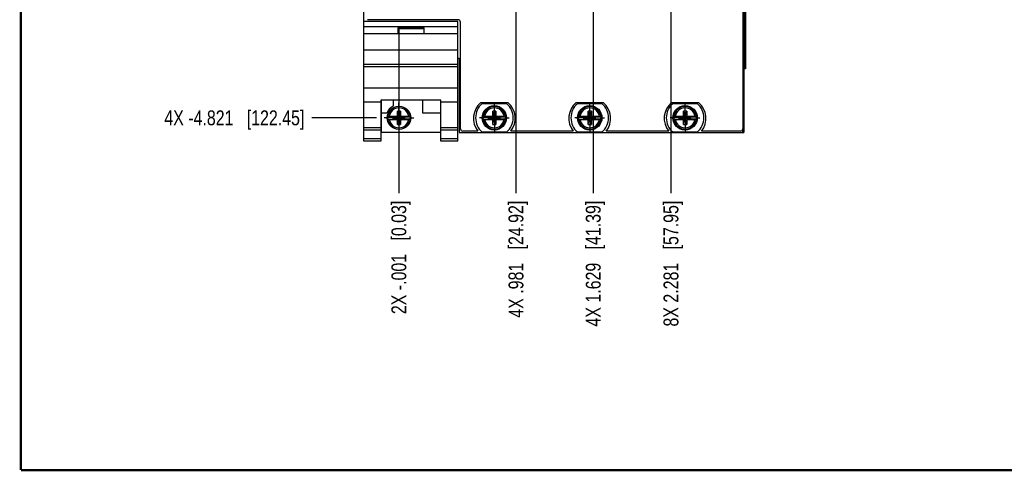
# Model space of a CAD drawing. Header units: inches. Extents: x 0.2 to 16.8, y 0.2 to 10.8.
# Tile 1 of 30: x 0.2 to 8.5, y 0.2 to 4. Entities that reach past the tile are written whole.
import ezdxf

# ---------------------------------------------------------------- set-up
doc = ezdxf.new("R2010")
doc.units = ezdxf.units.IN
doc.header["$LTSCALE"] = 0.935
doc.header["$MEASUREMENT"] = 0
doc.linetypes.add('CENTER', pattern=[0.6, 0.375, -0.075, 0.075, -0.075])
doc.layers.get('0').update_dxf_attribs({"linetype": 'CONTINUOUS'})
doc.layers.add('02___PRT_ALL_AXES', color=7, linetype='CONTINUOUS')
doc.layers.add('DIMENSIONS', color=7, linetype='CONTINUOUS')
doc.styles.get("Standard").update_dxf_attribs({"font": 'txt', "width": 0.8})
doc.dimstyles.new('DIMSTYLE_1', dxfattribs={"dimtxt": 0.125, "dimasz": 0.18, "dimexe": 0.18, "dimexo": 0.0625, "dimgap": 0.09, "dimtad": 0, "dimtih": 1, "dimtoh": 1, "dimdec": 3, "dimzin": 4, "dimdsep": 46, "dimtxsty": 'STANDARD', "dimblk": '_FILLED', "dimblk1": '_FILLED', "dimblk2": '_FILLED', "dimcen": 0.09, "dimadec": 0, "dimazin": 0, "dimtp": 0.01, "dimtm": 0.01, "dimtfac": 1, "dimtdec": 3, "dimtofl": 0, "dimtmove": 0, "dimatfit": 3, "dimldrblk": '_FILLED', "dimfxl": 1, "dimtolj": 1, "dimtzin": 4, "dimarcsym": 0})

# ---------------------------------------------------------------- blocks, each defined once
blk = doc.blocks.new('*D11')
at = {"layer": 'DIMENSIONS', "color": 2, "linetype": 'CONTINUOUS'}
blk.add_line((3.2344, 3.213), (2.6905, 3.213), dxfattribs=at)
at = {"layer": 'DIMENSIONS', "color": 2, "linetype": 'CONTINUOUS', "insert": (2.628, 3.2755), "char_height": 0.125, "width": 1.825, "attachment_point": 3, "line_spacing_factor": 0.9}
blk.add_mtext('4X -4.821{\\Ftxt.shx;\\W1.000000;\\H0.125000; }[122.45]', dxfattribs=at)
blk = doc.blocks.new('_FILLED')
at = {"color": 0, "linetype": 'BYBLOCK'}
blk.add_solid([(0, 0), (-1, 0.174), (-1, -0.174)], dxfattribs=at)
blk = doc.blocks.new('*D27')
at = {"layer": 'DIMENSIONS', "color": 2, "linetype": 'CONTINUOUS'}
blk.add_line((3.4207, 3.9748), (3.4207, 2.5806), dxfattribs=at)
at = {"layer": 'DIMENSIONS', "color": 2, "linetype": 'CONTINUOUS', "insert": (3.3582, 2.5181), "char_height": 0.125, "width": 1.525, "attachment_point": 3, "rotation": 90, "line_spacing_factor": 0.9}
blk.add_mtext('2X -.001{\\Ftxt.shx;\\W1.000000;\\H0.125000; }[0.03]', dxfattribs=at)
blk = doc.blocks.new('*D28')
at = {"layer": 'DIMENSIONS', "color": 2, "linetype": 'CONTINUOUS'}
blk.add_line((4.4032, 4.3099), (4.4032, 2.5806), dxfattribs=at)
at = {"layer": 'DIMENSIONS', "color": 2, "linetype": 'CONTINUOUS', "insert": (4.3407, 2.5181), "char_height": 0.125, "width": 1.525, "attachment_point": 3, "rotation": 90, "line_spacing_factor": 0.9}
blk.add_mtext('4X .981{\\Ftxt.shx;\\W1.000000;\\H0.125000; }[24.92]', dxfattribs=at)
blk = doc.blocks.new('*D29')
at = {"layer": 'DIMENSIONS', "color": 2, "linetype": 'CONTINUOUS'}
blk.add_line((5.0513, 4.3099), (5.0513, 2.5806), dxfattribs=at)
at = {"layer": 'DIMENSIONS', "color": 2, "linetype": 'CONTINUOUS', "insert": (4.9888, 2.5181), "char_height": 0.125, "width": 1.625, "attachment_point": 3, "rotation": 90, "line_spacing_factor": 0.9}
blk.add_mtext('4X 1.629{\\Ftxt.shx;\\W1.000000;\\H0.125000; }[41.39]', dxfattribs=at)
blk = doc.blocks.new('*D30')
at = {"layer": 'DIMENSIONS', "color": 2, "linetype": 'CONTINUOUS'}
blk.add_line((5.7034, 4.9699), (5.7034, 2.5806), dxfattribs=at)
at = {"layer": 'DIMENSIONS', "color": 2, "linetype": 'CONTINUOUS', "insert": (5.6409, 2.5181), "char_height": 0.125, "width": 1.625, "attachment_point": 3, "rotation": 90, "line_spacing_factor": 0.9}
blk.add_mtext('8X 2.281{\\Ftxt.shx;\\W1.000000;\\H0.125000; }[57.95]', dxfattribs=at)

msp = doc.modelspace()

# ---------------------------------------------------------------- linework, layer by layer
at = {"color": 7, "linetype": 'CONTINUOUS'}
for p, q in [((3.128, 3.0181), (3.128, 8.156)), ((6.306, 8.126), (6.306, 3.121)), ((6.316, 8.156), (6.316, 3.089)), ((6.3277, 3.624), (6.3277, 7.624)), ((3.916, 4.0201), (3.128, 4.0201)), ((3.916, 3.9771), (3.128, 3.9771)), ((3.918, 4.036), (3.158, 4.036)), ((3.632, 3.9671), (3.412, 3.9671)), ((3.412, 3.9671), (3.412, 3.9201)), ((3.632, 3.9201), (3.632, 3.9671)), ((3.916, 3.0181), (3.916, 4.0201)), ((3.938, 3.121), (3.938, 4.016)), ((3.128, 3.9201), (3.916, 3.9201)), ((3.632, 3.9601), (3.412, 3.9601)), ((3.916, 3.7801), (3.128, 3.7801)), ((3.916, 3.6601), (3.128, 3.6601)), ((3.916, 3.6406), (3.128, 3.6406)), ((3.916, 3.713), (3.928, 3.713)), ((3.928, 3.713), (3.928, 3.089)), ((6.3277, 3.624), (6.316, 3.624)), ((3.128, 3.4648), (3.916, 3.4648)), ((3.27, 3.3451), (3.128, 3.3451)), ((3.774, 3.3604), (3.27, 3.3604)), ((3.27, 3.3604), (3.27, 3.0181)), ((3.276, 3.0911), (3.276, 3.3604)), ((3.373, 3.3604), (3.373, 3.3104)), ((3.623, 3.2511), (3.623, 3.3604)), ((3.774, 3.0181), (3.774, 3.3604)), ((3.916, 3.3451), (3.774, 3.3451)), ((4.1082, 3.342), (4.3357, 3.342)), ((4.3257, 3.3315), (4.1182, 3.3315)), ((4.9082, 3.342), (5.1357, 3.342)), ((5.1257, 3.3315), (4.9182, 3.3315)), ((5.7082, 3.342), (5.9357, 3.342)), ((5.9257, 3.3315), (5.7182, 3.3315)), ((3.3198, 3.2511), (3.276, 3.2511)), ((3.3273, 3.2268), (3.4102, 3.2268)), ((3.3734, 3.2247), (3.4705, 3.2013)), ((3.3734, 3.2247), (3.4102, 3.2247)), ((3.3734, 3.2013), (3.4705, 3.2247)), ((3.3734, 3.2013), (3.3734, 3.2247)), ((3.4357, 3.2701), (3.4082, 3.2701)), ((3.4357, 3.1559), (3.4082, 3.2701)), ((3.4082, 3.2268), (3.4082, 3.2701)), ((3.4082, 3.1559), (3.4357, 3.2701)), ((3.4102, 3.2247), (3.4102, 3.2268)), ((3.4337, 3.2013), (3.4102, 3.2247)), ((3.4102, 3.2013), (3.4337, 3.2247)), ((3.4337, 3.2268), (3.5166, 3.2268)), ((3.4337, 3.2247), (3.4337, 3.2268)), ((3.4337, 3.2247), (3.4705, 3.2247)), ((3.4357, 3.2701), (3.4357, 3.2268)), ((3.4705, 3.2013), (3.4705, 3.2247)), ((3.774, 3.2511), (3.623, 3.2511)), ((4.1273, 3.2268), (4.2102, 3.2268)), ((4.1734, 3.2247), (4.2705, 3.2013)), ((4.1734, 3.2247), (4.2102, 3.2247)), ((4.1734, 3.2013), (4.2705, 3.2247)), ((4.1734, 3.2013), (4.1734, 3.2247)), ((4.2357, 3.2701), (4.2082, 3.2701)), ((4.2357, 3.1559), (4.2082, 3.2701)), ((4.2082, 3.2268), (4.2082, 3.2701)), ((4.2082, 3.1559), (4.2357, 3.2701)), ((4.2102, 3.2247), (4.2102, 3.2268)), ((4.2337, 3.2013), (4.2102, 3.2247)), ((4.2102, 3.2013), (4.2337, 3.2247)), ((4.2337, 3.2268), (4.3166, 3.2268)), ((4.2337, 3.2247), (4.2337, 3.2268)), ((4.2337, 3.2247), (4.2705, 3.2247)), ((4.2357, 3.2701), (4.2357, 3.2268)), ((4.2705, 3.2013), (4.2705, 3.2247)), ((4.9273, 3.2268), (5.0102, 3.2268)), ((4.9734, 3.2013), (5.0705, 3.2247)), ((4.9734, 3.2247), (5.0102, 3.2247)), ((4.9734, 3.2247), (5.0705, 3.2013)), ((4.9734, 3.2013), (4.9734, 3.2247)), ((5.0357, 3.2701), (5.0082, 3.2701)), ((5.0357, 3.1559), (5.0082, 3.2701)), ((5.0082, 3.2268), (5.0082, 3.2701)), ((5.0082, 3.1559), (5.0357, 3.2701)), ((5.0102, 3.2247), (5.0102, 3.2268)), ((5.0102, 3.2247), (5.0337, 3.2013)), ((5.0102, 3.2013), (5.0337, 3.2247)), ((5.0337, 3.2268), (5.1166, 3.2268)), ((5.0337, 3.2247), (5.0337, 3.2268)), ((5.0337, 3.2247), (5.0705, 3.2247)), ((5.0357, 3.2701), (5.0357, 3.2268)), ((5.0705, 3.2013), (5.0705, 3.2247)), ((5.7273, 3.2268), (5.8102, 3.2268)), ((5.7734, 3.2013), (5.8705, 3.2247)), ((5.7734, 3.2247), (5.8102, 3.2247)), ((5.7734, 3.2247), (5.8705, 3.2013)), ((5.7734, 3.2013), (5.7734, 3.2247)), ((5.8357, 3.2701), (5.8082, 3.2701)), ((5.8357, 3.1559), (5.8082, 3.2701)), ((5.8082, 3.2268), (5.8082, 3.2701)), ((5.8082, 3.1559), (5.8357, 3.2701)), ((5.8102, 3.2247), (5.8102, 3.2268)), ((5.8102, 3.2247), (5.8337, 3.2013)), ((5.8102, 3.2013), (5.8337, 3.2247)), ((5.8337, 3.2268), (5.9166, 3.2268)), ((5.8337, 3.2247), (5.8337, 3.2268)), ((5.8337, 3.2247), (5.8705, 3.2247)), ((5.8357, 3.2701), (5.8357, 3.2268)), ((5.8705, 3.2013), (5.8705, 3.2247)), ((3.3273, 3.1992), (3.4102, 3.1992)), ((3.4102, 3.2013), (3.3734, 3.2013)), ((3.4082, 3.1559), (3.4082, 3.1992)), ((3.4082, 3.1559), (3.4357, 3.1559)), ((3.4102, 3.2013), (3.4102, 3.1992)), ((3.4705, 3.2013), (3.4337, 3.2013)), ((3.4337, 3.2013), (3.4337, 3.1992)), ((3.4337, 3.1992), (3.5166, 3.1992)), ((3.4357, 3.1992), (3.4357, 3.1559)), ((4.1273, 3.1992), (4.2102, 3.1992)), ((4.2102, 3.2013), (4.1734, 3.2013)), ((4.2082, 3.1559), (4.2082, 3.1992)), ((4.2082, 3.1559), (4.2357, 3.1559)), ((4.2102, 3.2013), (4.2102, 3.1992)), ((4.2705, 3.2013), (4.2337, 3.2013)), ((4.2337, 3.2013), (4.2337, 3.1992)), ((4.2337, 3.1992), (4.3166, 3.1992)), ((4.2357, 3.1992), (4.2357, 3.1559)), ((4.9273, 3.1992), (5.0102, 3.1992)), ((5.0102, 3.2013), (4.9734, 3.2013)), ((5.0082, 3.1559), (5.0082, 3.1992)), ((5.0082, 3.1559), (5.0357, 3.1559)), ((5.0102, 3.2013), (5.0102, 3.1992)), ((5.0705, 3.2013), (5.0337, 3.2013)), ((5.0337, 3.2013), (5.0337, 3.1992)), ((5.0337, 3.1992), (5.1166, 3.1992)), ((5.0357, 3.1992), (5.0357, 3.1559)), ((5.7273, 3.1992), (5.8102, 3.1992)), ((5.8102, 3.2013), (5.7734, 3.2013)), ((5.8082, 3.1559), (5.8082, 3.1992)), ((5.8082, 3.1559), (5.8357, 3.1559)), ((5.8102, 3.2013), (5.8102, 3.1992)), ((5.8705, 3.2013), (5.8337, 3.2013)), ((5.8337, 3.2013), (5.8337, 3.1992)), ((5.8337, 3.1992), (5.9166, 3.1992)), ((5.8357, 3.1992), (5.8357, 3.1559)), ((3.27, 3.1281), (3.128, 3.1281)), ((3.27, 3.1089), (3.128, 3.1089)), ((3.774, 3.0911), (3.276, 3.0911)), ((3.916, 3.1281), (3.774, 3.1281)), ((3.916, 3.1089), (3.774, 3.1089)), ((3.928, 3.089), (6.316, 3.089)), ((4.0843, 3.101), (3.958, 3.101)), ((4.1182, 3.0945), (4.3257, 3.0945)), ((4.8843, 3.101), (4.3597, 3.101)), ((4.9182, 3.0945), (5.1257, 3.0945)), ((5.6843, 3.101), (5.1597, 3.101)), ((5.7182, 3.0945), (5.9257, 3.0945)), ((6.286, 3.101), (5.9597, 3.101)), ((3.27, 3.036), (3.128, 3.036)), ((3.27, 3.0181), (3.128, 3.0181)), ((3.916, 3.036), (3.774, 3.036)), ((3.916, 3.0181), (3.774, 3.0181))]:
    msp.add_line(p, q, dxfattribs=at)
at = {"color": 9, "linetype": 'CONTINUOUS'}
for p, q in [((6.3189, 3.624), (6.3189, 7.624)), ((6.3275, 7.624), (6.3275, 3.624)), ((6.304, 3.1123), (6.304, 3.089))]:
    msp.add_line(p, q, dxfattribs=at)
at = {"color": 7, "linetype": 'CONTINUOUS', "const_width": 0.02}
for points in [[(0.25, 10.7586), (0.25, 0.2586)], [(0.25, 0.2586), (16.75, 0.2586)]]:
    msp.add_lwpolyline(points, dxfattribs=at)
at = {"color": 7, "linetype": 'CONTINUOUS'}
for centre, radius in [((3.422, 3.213), 0.098), ((4.222, 3.213), 0.1025), ((4.222, 3.213), 0.098), ((5.022, 3.213), 0.1025), ((5.022, 3.213), 0.098), ((5.822, 3.213), 0.1025), ((5.822, 3.213), 0.098)]:
    msp.add_circle(centre, radius, dxfattribs=at)
for centre, radius, start, end in [((3.918, 4.016), 0.02, 0, 90), ((3.422, 3.2131), 0.109, 116.71426, 159.59683), ((4.222, 3.209), 0.175, 130.5358, 218.10779), ((4.222, 3.213), 0.1575, 131.20295, 228.79705), ((4.222, 3.213), 0.1575, 311.20295, 48.79705), ((4.222, 3.209), 0.175, 321.89221, 49.4642), ((5.022, 3.209), 0.175, 130.5358, 218.10779), ((5.022, 3.213), 0.1575, 131.20295, 228.79705), ((5.022, 3.213), 0.1575, 311.20295, 48.79705), ((5.022, 3.209), 0.175, 321.89221, 49.4642), ((5.822, 3.209), 0.175, 130.5358, 218.10779), ((5.822, 3.213), 0.1575, 131.20295, 228.79705), ((5.822, 3.213), 0.1575, 311.20295, 48.79705), ((5.822, 3.209), 0.175, 321.89221, 49.4642), ((3.422, 3.213), 0.0956, 171.71661, 188.28339), ((3.422, 3.213), 0.0956, 351.71661, 8.28339), ((4.222, 3.213), 0.0956, 171.71661, 188.28339), ((4.222, 3.213), 0.0956, 351.71661, 8.28339), ((5.022, 3.213), 0.0956, 171.71661, 188.28339), ((5.022, 3.213), 0.0956, 351.71661, 8.28339), ((5.822, 3.213), 0.0956, 171.71661, 188.28339), ((5.822, 3.213), 0.0956, 351.71661, 8.28339), ((3.958, 3.121), 0.02, 180, 270), ((6.286, 3.121), 0.02, 270, 360)]:
    msp.add_arc(centre, radius, start, end, dxfattribs=at)
at = {"color": 9, "linetype": 'CONTINUOUS'}
for centre, radius, start, end in [((3.422, 3.213), 0.0947, 8.36374, 171.63626), ((4.222, 3.213), 0.0947, 8.36374, 171.63626), ((5.022, 3.213), 0.0947, 8.36374, 171.63626), ((5.822, 3.213), 0.0947, 8.36374, 171.63626), ((3.422, 3.213), 0.0832, 9.53359, 170.46641), ((4.222, 3.213), 0.0832, 9.53359, 170.46641), ((5.022, 3.213), 0.0832, 9.53359, 170.46641), ((5.822, 3.213), 0.0832, 9.53359, 170.46641), ((3.422, 3.213), 0.0947, 188.36374, 351.63626), ((3.422, 3.213), 0.0832, 189.53359, 350.46641), ((4.222, 3.213), 0.0947, 188.36374, 351.63626), ((4.222, 3.213), 0.0832, 189.53359, 350.46641), ((5.022, 3.213), 0.0947, 188.36374, 351.63626), ((5.022, 3.213), 0.0832, 189.53359, 350.46641), ((5.822, 3.213), 0.0947, 188.36374, 351.63626), ((5.822, 3.213), 0.0832, 189.53359, 350.46641)]:
    msp.add_arc(centre, radius, start, end, dxfattribs=at)
at = {"layer": '02___PRT_ALL_AXES', "color": 7, "linetype": 'CENTER'}
for p, q in [((3.422, 3.213), (3.422, 3.3381)), ((4.222, 3.213), (4.222, 3.3381)), ((5.022, 3.213), (5.022, 3.3381)), ((5.822, 3.213), (5.822, 3.3381)), ((3.422, 3.213), (3.2969, 3.213)), ((3.422, 3.213), (3.5471, 3.213)), ((3.422, 3.213), (3.422, 3.0879)), ((4.222, 3.213), (4.0969, 3.213)), ((4.222, 3.213), (4.3471, 3.213)), ((4.222, 3.213), (4.222, 3.0879)), ((5.022, 3.213), (4.8969, 3.213)), ((5.022, 3.213), (5.1471, 3.213)), ((5.022, 3.213), (5.022, 3.0879)), ((5.822, 3.213), (5.6969, 3.213)), ((5.822, 3.213), (5.9471, 3.213)), ((5.822, 3.213), (5.822, 3.0879))]:
    msp.add_line(p, q, dxfattribs=at)

# ---------------------------------------------------------------- dimensions: what is measured, and where the dimension line sits
at = {"layer": 'DIMENSIONS', "color": 2, "linetype": 'CONTINUOUS'}
for feature_location, offset, dtype, origin, text, picture, middle in [((3.2344, 3.213), (-0.5439, 0), 0, (3.2969, 8.034), '4X -<>', '*D11', (1.4655, 3.213)), ((5.7034, 4.9699), (0, -2.3893), 1, (3.422, 5.0324), '8X <>', '*D30', (5.8379, 1.5268)), ((4.4032, 4.3099), (0, -1.7293), 1, (3.422, 4.3724), '4X <>', '*D28', (4.5376, 1.5768)), ((5.0513, 4.3099), (0, -1.7293), 1, (3.422, 4.3724), '4X <>', '*D29', (5.1857, 1.5268)), ((3.4207, 3.9748), (0, -1.3942), 1, (3.422, 4.0373), '2X -<>', '*D27', (3.5328, 1.5321))]:
    dim = msp.add_ordinate_dim(feature_location=feature_location, offset=offset, dtype=dtype, origin=origin, text=text, dimstyle='DIMSTYLE_1', dxfattribs=at)
    dim.commit()
    dim.dimension.update_dxf_attribs({"geometry": picture, "text_midpoint": middle})

doc.saveas('drawing.dxf')
